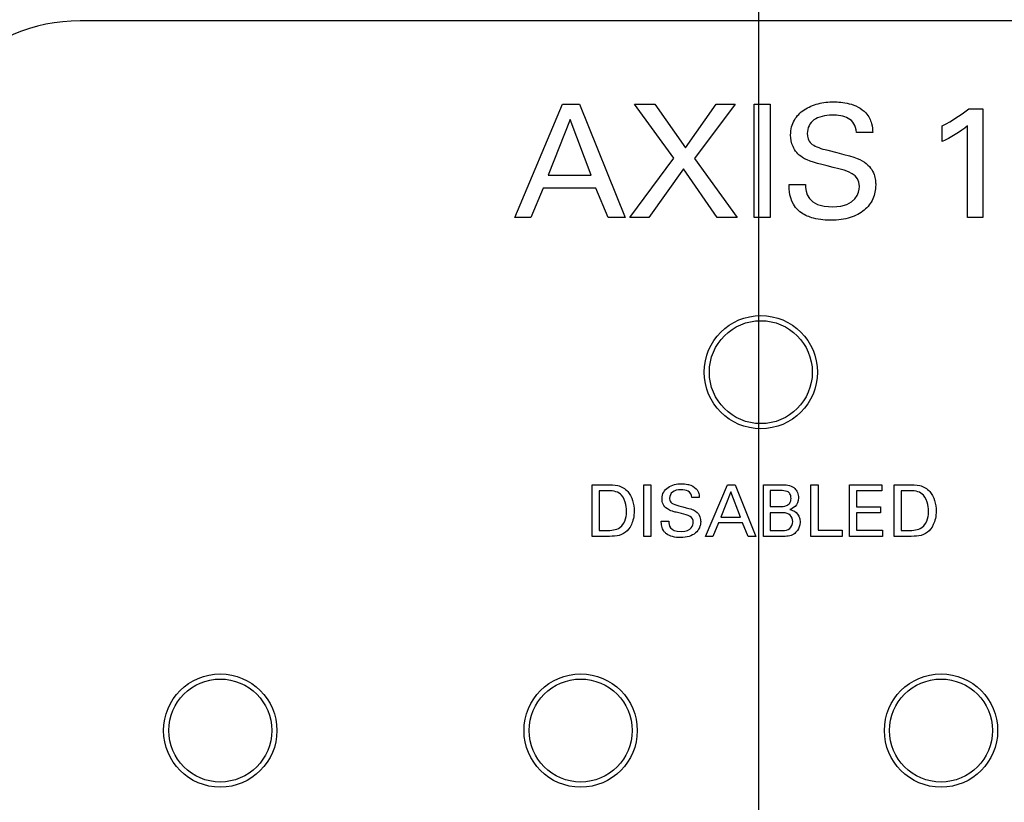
# Model space of a CAD drawing. Header units: inches. Extents: x 0 to 34, y 0 to 22.
# Tile 38 of 89: x 6.995 to 7.952, y 16.056 to 16.816. Entities that reach past the tile are written whole.
import ezdxf

# ---------------------------------------------------------------- set-up
doc = ezdxf.new("R2010")
doc.units = ezdxf.units.IN
doc.header["$LTSCALE"] = 1.87
doc.header["$MEASUREMENT"] = 0
doc.layers.get('0').update_dxf_attribs({"linetype": 'CONTINUOUS'})
doc.layers.add('DATUMCURVES', color=7, linetype='CONTINUOUS')
doc.layers.add('DIMENSIONS', color=7, linetype='CONTINUOUS')
doc.styles.get("Standard").update_dxf_attribs({"font": 'txt', "width": 0.8})
doc.dimstyles.new('DIMSTYLE_1', dxfattribs={"dimtxt": 0.125, "dimasz": 0.18, "dimexe": 0.18, "dimexo": 0.0625, "dimgap": 0.09, "dimtad": 0, "dimtih": 1, "dimtoh": 1, "dimdec": 3, "dimzin": 4, "dimdsep": 46, "dimtxsty": 'STANDARD', "dimblk": '_FILLED', "dimblk1": '_FILLED', "dimblk2": '_FILLED', "dimcen": 0.09, "dimadec": 0, "dimazin": 0, "dimtp": 0.001, "dimtm": 0.001, "dimtfac": 1, "dimtdec": 3, "dimtofl": 0, "dimtmove": 0, "dimatfit": 3, "dimldrblk": '_FILLED', "dimfxl": 1, "dimtolj": 1, "dimtzin": 4, "dimarcsym": 0})

# ---------------------------------------------------------------- blocks, each defined once
blk = doc.blocks.new('*D12')
at = {"layer": 'DIMENSIONS', "color": 2, "linetype": 'CONTINUOUS'}
blk.add_line((12.8132, 15.87417), (12.8132, 18.06614), dxfattribs=at)
at = {"layer": 'DIMENSIONS', "color": 2, "linetype": 'CONTINUOUS', "width": 0.8}
for s, p in [(']', (12.8757, 19.45364)), ('219.28', (12.8757, 18.85364)), ('[', (12.8757, 18.75364)), ('8.633', (12.8757, 18.12864))]:
    blk.add_text(s, height=0.125, rotation=90, dxfattribs=at).set_placement(p)
blk = doc.blocks.new('_FILLED')
at = {"color": 0, "linetype": 'BYBLOCK'}
blk.add_solid([(0, 0), (-1, 0.1736), (-1, -0.1736)], dxfattribs=at)
blk = doc.blocks.new('*D13')
at = {"layer": 'DIMENSIONS', "color": 2, "linetype": 'CONTINUOUS'}
blk.add_line((7.7132, 15.87417), (7.7132, 18.06614), dxfattribs=at)
at = {"layer": 'DIMENSIONS', "color": 2, "linetype": 'CONTINUOUS', "width": 0.8}
for s, p in [(']', (7.7757, 19.35364)), ('89.74', (7.7757, 18.85364)), ('[', (7.7757, 18.75364)), ('3.533', (7.7757, 18.12864))]:
    blk.add_text(s, height=0.125, rotation=90, dxfattribs=at).set_placement(p)
blk = doc.blocks.new('*D14')
at = {"layer": 'DIMENSIONS', "color": 2, "linetype": 'CONTINUOUS'}
blk.add_line((9.4132, 15.87417), (9.4132, 18.06614), dxfattribs=at)
at = {"layer": 'DIMENSIONS', "color": 2, "linetype": 'CONTINUOUS', "width": 0.8}
for s, p in [(']', (9.4757, 19.45364)), ('132.92', (9.4757, 18.85364)), ('[', (9.4757, 18.75364)), ('5.233', (9.4757, 18.12864))]:
    blk.add_text(s, height=0.125, rotation=90, dxfattribs=at).set_placement(p)
blk = doc.blocks.new('*D15')
at = {"layer": 'DIMENSIONS', "color": 2, "linetype": 'CONTINUOUS'}
blk.add_line((11.1132, 15.87417), (11.1132, 18.06614), dxfattribs=at)
at = {"layer": 'DIMENSIONS', "color": 2, "linetype": 'CONTINUOUS', "width": 0.8}
for s, p in [(']', (11.1757, 19.35364)), ('176.1', (11.1757, 18.85364)), ('[', (11.1757, 18.75364)), ('6.933', (11.1757, 18.12864))]:
    blk.add_text(s, height=0.125, rotation=90, dxfattribs=at).set_placement(p)

msp = doc.modelspace()

# ---------------------------------------------------------------- linework, layer by layer
at = {"color": 7, "linetype": 'CONTINUOUS'}
for centre, radius in [((7.7152, 16.47364), 0.055), ((7.7152, 16.47364), 0.05), ((7.1902, 16.12564), 0.055), ((7.5402, 16.12564), 0.055), ((7.8902, 16.12564), 0.055), ((7.1902, 16.12564), 0.05), ((7.5402, 16.12564), 0.05), ((7.8902, 16.12564), 0.05)]:
    msp.add_circle(centre, radius, dxfattribs=at)
at = {"layer": 'DATUMCURVES', "color": 40, "linetype": 'CONTINUOUS'}
for points in [[(7.05403, 16.81484, 0.334), (6.96273, 16.81484, 0.334), (6.88803, 16.74014, 0.334), (6.88803, 16.64883, 0.334)], [(8.39139, 16.81484, 0.334), (8.39139, 16.81484, 0.334), (7.05403, 16.81484, 0.334), (7.05403, 16.81484, 0.334)], [(7.47616, 16.6237, 0.334), (7.47616, 16.6237, 0.334), (7.5226, 16.73401, 0.334), (7.5226, 16.73401, 0.334)], [(7.5226, 16.73401, 0.334), (7.5226, 16.73401, 0.334), (7.53895, 16.73401, 0.334), (7.53895, 16.73401, 0.334)], [(7.53895, 16.73401, 0.334), (7.53895, 16.73401, 0.334), (7.58356, 16.6237, 0.334), (7.58356, 16.6237, 0.334)], [(7.63076, 16.68146, 0.334), (7.63076, 16.68146, 0.334), (7.59258, 16.73401, 0.334), (7.59258, 16.73401, 0.334)], [(7.59258, 16.73401, 0.334), (7.59258, 16.73401, 0.334), (7.61213, 16.73401, 0.334), (7.61213, 16.73401, 0.334)], [(7.61213, 16.73401, 0.334), (7.61213, 16.73401, 0.334), (7.64192, 16.69153, 0.334), (7.64192, 16.69153, 0.334)], [(7.64192, 16.69153, 0.334), (7.64192, 16.69153, 0.334), (7.67171, 16.73401, 0.334), (7.67171, 16.73401, 0.334)], [(7.6902, 16.73401, 0.334), (7.6902, 16.73401, 0.334), (7.65093, 16.68114, 0.334), (7.65093, 16.68114, 0.334)], [(7.67171, 16.73401, 0.334), (7.67171, 16.73401, 0.334), (7.6902, 16.73401, 0.334), (7.6902, 16.73401, 0.334)], [(7.70884, 16.73401, 0.334), (7.70884, 16.73401, 0.334), (7.72411, 16.73401, 0.334), (7.72411, 16.73401, 0.334)], [(7.70884, 16.6237, 0.334), (7.70884, 16.6237, 0.334), (7.70884, 16.73401, 0.334), (7.70884, 16.73401, 0.334)], [(7.72411, 16.73401, 0.334), (7.72411, 16.73401, 0.334), (7.72411, 16.6237, 0.334), (7.72411, 16.6237, 0.334)], [(7.8914, 16.71277, 0.334), (7.90133, 16.71797, 0.334), (7.91111, 16.72438, 0.334), (7.91707, 16.72942, 0.334)], [(7.91707, 16.72942, 0.334), (7.91707, 16.72942, 0.334), (7.93066, 16.72942, 0.334), (7.93066, 16.72942, 0.334)], [(7.93066, 16.72942, 0.334), (7.93066, 16.72942, 0.334), (7.93066, 16.6237, 0.334), (7.93066, 16.6237, 0.334)], [(7.53009, 16.71888, 0.334), (7.53009, 16.71888, 0.334), (7.5087, 16.6648, 0.334), (7.5087, 16.6648, 0.334)], [(7.55041, 16.6648, 0.334), (7.55041, 16.6648, 0.334), (7.53009, 16.71888, 0.334), (7.53009, 16.71888, 0.334)], [(7.82387, 16.70651, 0.334), (7.82387, 16.70651, 0.334), (7.80799, 16.70651, 0.334), (7.80799, 16.70651, 0.334)], [(7.916, 16.71277, 0.334), (7.90943, 16.70727, 0.334), (7.89889, 16.70101, 0.334), (7.8914, 16.69749, 0.334)], [(7.8914, 16.69749, 0.334), (7.8914, 16.69749, 0.334), (7.8914, 16.71277, 0.334), (7.8914, 16.71277, 0.334)], [(7.916, 16.6237, 0.334), (7.916, 16.6237, 0.334), (7.916, 16.71277, 0.334), (7.916, 16.71277, 0.334)], [(7.78018, 16.68909, 0.334), (7.80646, 16.68237, 0.334), (7.80936, 16.68176, 0.334), (7.81578, 16.67748, 0.334)], [(7.58799, 16.6237, 0.334), (7.58799, 16.6237, 0.334), (7.63076, 16.68146, 0.334), (7.63076, 16.68146, 0.334)], [(7.65093, 16.68114, 0.334), (7.65093, 16.68114, 0.334), (7.69219, 16.6237, 0.334), (7.69219, 16.6237, 0.334)], [(7.64009, 16.67106, 0.334), (7.64009, 16.67106, 0.334), (7.60648, 16.6237, 0.334), (7.60648, 16.6237, 0.334)], [(7.67293, 16.6237, 0.334), (7.67293, 16.6237, 0.334), (7.64009, 16.67106, 0.334), (7.64009, 16.67106, 0.334)], [(7.81089, 16.6538, 0.334), (7.81089, 16.66618, 0.334), (7.80096, 16.66862, 0.334), (7.78553, 16.67243, 0.334)], [(7.5087, 16.6648, 0.334), (7.5087, 16.6648, 0.334), (7.55041, 16.6648, 0.334), (7.55041, 16.6648, 0.334)], [(7.50381, 16.65242, 0.334), (7.50381, 16.65242, 0.334), (7.4919, 16.6237, 0.334), (7.4919, 16.6237, 0.334)], [(7.55499, 16.65242, 0.334), (7.55499, 16.65242, 0.334), (7.50381, 16.65242, 0.334), (7.50381, 16.65242, 0.334)], [(7.56691, 16.6237, 0.334), (7.56691, 16.6237, 0.334), (7.55499, 16.65242, 0.334), (7.55499, 16.65242, 0.334)], [(7.74902, 16.63363, 0.334), (7.74275, 16.64173, 0.334), (7.7426, 16.65059, 0.334), (7.7426, 16.65594, 0.334)], [(7.7426, 16.65594, 0.334), (7.7426, 16.65594, 0.334), (7.75849, 16.65594, 0.334), (7.75849, 16.65594, 0.334)], [(7.75849, 16.65594, 0.334), (7.7588, 16.6483, 0.334), (7.75971, 16.63409, 0.334), (7.78507, 16.63409, 0.334)], [(7.78507, 16.63409, 0.334), (7.80799, 16.63409, 0.334), (7.81089, 16.6483, 0.334), (7.81089, 16.6538, 0.334)], [(7.75468, 16.62833, 0.334), (7.75257, 16.62979, 0.334), (7.75065, 16.63154, 0.334), (7.74902, 16.63363, 0.334)], [(7.4919, 16.6237, 0.334), (7.4919, 16.6237, 0.334), (7.47616, 16.6237, 0.334), (7.47616, 16.6237, 0.334)], [(7.58356, 16.6237, 0.334), (7.58356, 16.6237, 0.334), (7.56691, 16.6237, 0.334), (7.56691, 16.6237, 0.334)], [(7.60648, 16.6237, 0.334), (7.60648, 16.6237, 0.334), (7.58799, 16.6237, 0.334), (7.58799, 16.6237, 0.334)], [(7.69219, 16.6237, 0.334), (7.69219, 16.6237, 0.334), (7.67293, 16.6237, 0.334), (7.67293, 16.6237, 0.334)], [(7.72411, 16.6237, 0.334), (7.72411, 16.6237, 0.334), (7.70884, 16.6237, 0.334), (7.70884, 16.6237, 0.334)], [(7.93066, 16.6237, 0.334), (7.93066, 16.6237, 0.334), (7.916, 16.6237, 0.334), (7.916, 16.6237, 0.334)], [(7.5513, 16.36431, 0.334), (7.5513, 16.36431, 0.334), (7.56581, 16.36431, 0.334), (7.56581, 16.36431, 0.334)], [(7.5513, 16.31417, 0.334), (7.5513, 16.31417, 0.334), (7.5513, 16.36431, 0.334), (7.5513, 16.36431, 0.334)], [(7.60143, 16.36431, 0.334), (7.60143, 16.36431, 0.334), (7.60838, 16.36431, 0.334), (7.60838, 16.36431, 0.334)], [(7.60143, 16.31417, 0.334), (7.60143, 16.31417, 0.334), (7.60143, 16.36431, 0.334), (7.60143, 16.36431, 0.334)], [(7.60838, 16.36431, 0.334), (7.60838, 16.36431, 0.334), (7.60838, 16.31417, 0.334), (7.60838, 16.31417, 0.334)], [(7.66157, 16.31417, 0.334), (7.66157, 16.31417, 0.334), (7.68269, 16.36431, 0.334), (7.68269, 16.36431, 0.334)], [(7.68269, 16.36431, 0.334), (7.68269, 16.36431, 0.334), (7.69012, 16.36431, 0.334), (7.69012, 16.36431, 0.334)], [(7.69012, 16.36431, 0.334), (7.69012, 16.36431, 0.334), (7.71039, 16.31417, 0.334), (7.71039, 16.31417, 0.334)], [(7.71769, 16.36431, 0.334), (7.71769, 16.36431, 0.334), (7.7356, 16.36431, 0.334), (7.7356, 16.36431, 0.334)], [(7.71769, 16.31417, 0.334), (7.71769, 16.31417, 0.334), (7.71769, 16.36431, 0.334), (7.71769, 16.36431, 0.334)], [(7.76386, 16.36431, 0.334), (7.76386, 16.36431, 0.334), (7.77074, 16.36431, 0.334), (7.77074, 16.36431, 0.334)], [(7.76386, 16.31417, 0.334), (7.76386, 16.31417, 0.334), (7.76386, 16.36431, 0.334), (7.76386, 16.36431, 0.334)], [(7.77074, 16.36431, 0.334), (7.77074, 16.36431, 0.334), (7.77074, 16.32035, 0.334), (7.77074, 16.32035, 0.334)], [(7.8013, 16.36431, 0.334), (7.8013, 16.36431, 0.334), (7.83275, 16.36431, 0.334), (7.83275, 16.36431, 0.334)], [(7.8013, 16.31417, 0.334), (7.8013, 16.31417, 0.334), (7.8013, 16.36431, 0.334), (7.8013, 16.36431, 0.334)], [(7.83275, 16.36431, 0.334), (7.83275, 16.36431, 0.334), (7.83275, 16.35841, 0.334), (7.83275, 16.35841, 0.334)], [(7.84456, 16.36431, 0.334), (7.84456, 16.36431, 0.334), (7.85907, 16.36431, 0.334), (7.85907, 16.36431, 0.334)], [(7.84456, 16.31417, 0.334), (7.84456, 16.31417, 0.334), (7.84456, 16.36431, 0.334), (7.84456, 16.36431, 0.334)], [(7.56658, 16.35854, 0.334), (7.56658, 16.35854, 0.334), (7.55824, 16.35854, 0.334), (7.55824, 16.35854, 0.334)], [(7.55824, 16.35854, 0.334), (7.55824, 16.35854, 0.334), (7.55824, 16.31987, 0.334), (7.55824, 16.31987, 0.334)], [(7.68609, 16.35744, 0.334), (7.68609, 16.35744, 0.334), (7.67636, 16.33286, 0.334), (7.67636, 16.33286, 0.334)], [(7.69533, 16.33286, 0.334), (7.69533, 16.33286, 0.334), (7.68609, 16.35744, 0.334), (7.68609, 16.35744, 0.334)], [(7.73442, 16.35862, 0.334), (7.73442, 16.35862, 0.334), (7.72442, 16.35862, 0.334), (7.72442, 16.35862, 0.334)], [(7.72442, 16.35862, 0.334), (7.72442, 16.35862, 0.334), (7.72442, 16.34313, 0.334), (7.72442, 16.34313, 0.334)], [(7.83275, 16.35841, 0.334), (7.83275, 16.35841, 0.334), (7.80824, 16.35841, 0.334), (7.80824, 16.35841, 0.334)], [(7.80824, 16.35841, 0.334), (7.80824, 16.35841, 0.334), (7.80824, 16.34278, 0.334), (7.80824, 16.34278, 0.334)], [(7.85984, 16.35854, 0.334), (7.85984, 16.35854, 0.334), (7.8515, 16.35854, 0.334), (7.8515, 16.35854, 0.334)], [(7.8515, 16.35854, 0.334), (7.8515, 16.35854, 0.334), (7.8515, 16.31987, 0.334), (7.8515, 16.31987, 0.334)], [(7.6356, 16.3439, 0.334), (7.64755, 16.34084, 0.334), (7.64886, 16.34056, 0.334), (7.65178, 16.33861, 0.334)], [(7.65546, 16.35181, 0.334), (7.65546, 16.35181, 0.334), (7.64824, 16.35181, 0.334), (7.64824, 16.35181, 0.334)], [(7.72442, 16.34313, 0.334), (7.72442, 16.34313, 0.334), (7.73414, 16.34313, 0.334), (7.73414, 16.34313, 0.334)], [(7.73657, 16.33716, 0.334), (7.73657, 16.33716, 0.334), (7.72442, 16.33716, 0.334), (7.72442, 16.33716, 0.334)], [(7.72442, 16.33716, 0.334), (7.72442, 16.33716, 0.334), (7.72442, 16.31979, 0.334), (7.72442, 16.31979, 0.334)], [(7.74331, 16.34035, 0.334), (7.74622, 16.33952, 0.334), (7.75331, 16.33743, 0.334), (7.75331, 16.32785, 0.334)], [(7.80824, 16.34278, 0.334), (7.80824, 16.34278, 0.334), (7.83157, 16.34278, 0.334), (7.83157, 16.34278, 0.334)], [(7.83157, 16.33695, 0.334), (7.83157, 16.33695, 0.334), (7.80824, 16.33695, 0.334), (7.80824, 16.33695, 0.334)], [(7.80824, 16.33695, 0.334), (7.80824, 16.33695, 0.334), (7.80824, 16.32028, 0.334), (7.80824, 16.32028, 0.334)], [(7.83157, 16.34278, 0.334), (7.83157, 16.34278, 0.334), (7.83157, 16.33695, 0.334), (7.83157, 16.33695, 0.334)], [(7.61852, 16.32883, 0.334), (7.61852, 16.32883, 0.334), (7.62574, 16.32883, 0.334), (7.62574, 16.32883, 0.334)], [(7.62574, 16.32883, 0.334), (7.62588, 16.32536, 0.334), (7.62629, 16.31889, 0.334), (7.63782, 16.31889, 0.334)], [(7.63782, 16.31889, 0.334), (7.64824, 16.31889, 0.334), (7.64956, 16.32536, 0.334), (7.64956, 16.32785, 0.334)], [(7.67414, 16.32723, 0.334), (7.67414, 16.32723, 0.334), (7.66873, 16.31417, 0.334), (7.66873, 16.31417, 0.334)], [(7.69741, 16.32723, 0.334), (7.69741, 16.32723, 0.334), (7.67414, 16.32723, 0.334), (7.67414, 16.32723, 0.334)], [(7.67636, 16.33286, 0.334), (7.67636, 16.33286, 0.334), (7.69533, 16.33286, 0.334), (7.69533, 16.33286, 0.334)], [(7.70282, 16.31417, 0.334), (7.70282, 16.31417, 0.334), (7.69741, 16.32723, 0.334), (7.69741, 16.32723, 0.334)], [(7.55824, 16.31987, 0.334), (7.55824, 16.31987, 0.334), (7.56505, 16.31987, 0.334), (7.56505, 16.31987, 0.334)], [(7.72442, 16.31979, 0.334), (7.72442, 16.31979, 0.334), (7.73629, 16.31979, 0.334), (7.73629, 16.31979, 0.334)], [(7.77074, 16.32035, 0.334), (7.77074, 16.32035, 0.334), (7.79407, 16.32035, 0.334), (7.79407, 16.32035, 0.334)], [(7.79407, 16.32035, 0.334), (7.79407, 16.32035, 0.334), (7.79407, 16.31417, 0.334), (7.79407, 16.31417, 0.334)], [(7.80824, 16.32028, 0.334), (7.80824, 16.32028, 0.334), (7.83331, 16.32028, 0.334), (7.83331, 16.32028, 0.334)], [(7.83331, 16.32028, 0.334), (7.83331, 16.32028, 0.334), (7.83331, 16.31417, 0.334), (7.83331, 16.31417, 0.334)], [(7.8515, 16.31987, 0.334), (7.8515, 16.31987, 0.334), (7.85831, 16.31987, 0.334), (7.85831, 16.31987, 0.334)], [(7.56539, 16.31417, 0.334), (7.56539, 16.31417, 0.334), (7.5513, 16.31417, 0.334), (7.5513, 16.31417, 0.334)], [(7.60838, 16.31417, 0.334), (7.60838, 16.31417, 0.334), (7.60143, 16.31417, 0.334), (7.60143, 16.31417, 0.334)], [(7.66873, 16.31417, 0.334), (7.66873, 16.31417, 0.334), (7.66157, 16.31417, 0.334), (7.66157, 16.31417, 0.334)], [(7.71039, 16.31417, 0.334), (7.71039, 16.31417, 0.334), (7.70282, 16.31417, 0.334), (7.70282, 16.31417, 0.334)], [(7.73595, 16.31417, 0.334), (7.73595, 16.31417, 0.334), (7.71769, 16.31417, 0.334), (7.71769, 16.31417, 0.334)], [(7.79407, 16.31417, 0.334), (7.79407, 16.31417, 0.334), (7.76386, 16.31417, 0.334), (7.76386, 16.31417, 0.334)], [(7.83331, 16.31417, 0.334), (7.83331, 16.31417, 0.334), (7.8013, 16.31417, 0.334), (7.8013, 16.31417, 0.334)], [(7.85866, 16.31417, 0.334), (7.85866, 16.31417, 0.334), (7.84456, 16.31417, 0.334), (7.84456, 16.31417, 0.334)]]:
    msp.add_open_spline(points, degree=3, dxfattribs=at)
for points, knots in [([(7.78553, 16.67243, 0.334), (7.76872, 16.67656, 0.334), (7.75493, 16.68035, 0.334), (7.74528, 16.69254, 0.334), (7.74325, 16.70625, 0.334), (7.74678, 16.71921, 0.334), (7.75671, 16.72914, 0.334), (7.76814, 16.73396, 0.334), (7.77844, 16.73584, 0.334), (7.78504, 16.73625, 0.334), (7.7925, 16.73599, 0.334), (7.79821, 16.73507, 0.334), (7.80107, 16.73433, 0.334)], [0, 0, 0, 0, 0.119814, 0.215411, 0.311009, 0.457429, 0.60385, 0.75027, 0.82348, 0.89669, 0.948345, 1, 1, 1, 1]), ([(7.80107, 16.73433, 0.334), (7.80394, 16.73359, 0.334), (7.8097, 16.73153, 0.334), (7.8188, 16.72482, 0.334), (7.8235, 16.71473, 0.334), (7.82372, 16.7088, 0.334), (7.82387, 16.70651, 0.334)], [0, 0, 0, 0, 0.209287, 0.418573, 0.709287, 1, 1, 1, 1]), ([(7.80799, 16.70651, 0.334), (7.80761, 16.71338, 0.334), (7.80151, 16.72176, 0.334), (7.78189, 16.72447, 0.334), (7.76791, 16.72069, 0.334), (7.76147, 16.71326, 0.334), (7.76023, 16.70745, 0.334), (7.76033, 16.70443, 0.334), (7.76037, 16.70394, 0.334)], [0, 0, 0, 0, 0.201853, 0.403706, 0.68783, 0.829892, 0.971954, 1, 1, 1, 1]), ([(7.76037, 16.70394, 0.334), (7.76051, 16.70223, 0.334), (7.7614, 16.69851, 0.334), (7.76601, 16.69321, 0.334), (7.77346, 16.69069, 0.334), (7.78018, 16.68909, 0.334)], [0, 0, 0, 0, 0.205882, 0.470588, 1, 1, 1, 1]), ([(7.81578, 16.67748, 0.334), (7.8209, 16.67412, 0.334), (7.82502, 16.66763, 0.334), (7.82668, 16.65962, 0.334), (7.82688, 16.65373, 0.334), (7.8263, 16.64843, 0.334), (7.82347, 16.63948, 0.334), (7.81646, 16.63037, 0.334), (7.80517, 16.62418, 0.334), (7.7933, 16.62157, 0.334), (7.7852, 16.62096, 0.334), (7.77592, 16.62128, 0.334), (7.76543, 16.62297, 0.334), (7.75819, 16.6259, 0.334), (7.75468, 16.62833, 0.334)], [0, 0, 0, 0, 0.079411, 0.119117, 0.158822, 0.243514, 0.328206, 0.497589, 0.666972, 0.751664, 0.836355, 0.886707, 0.93706, 1, 1, 1, 1]), ([(7.56581, 16.36431, 0.334), (7.56918, 16.36431, 0.334), (7.57642, 16.36445, 0.334), (7.58897, 16.3578, 0.334), (7.59371, 16.33942, 0.334), (7.58988, 16.3245, 0.334), (7.58326, 16.31687, 0.334), (7.57593, 16.31421, 0.334), (7.56907, 16.31417, 0.334), (7.56539, 16.31417, 0.334)], [0, 0, 0, 0, 0.106252, 0.212503, 0.38228, 0.515982, 0.649684, 0.824842, 1, 1, 1, 1]), ([(7.64956, 16.32785, 0.334), (7.64956, 16.33067, 0.334), (7.64745, 16.334, 0.334), (7.63954, 16.33596, 0.334), (7.63275, 16.33762, 0.334), (7.62799, 16.33892, 0.334), (7.62323, 16.34104, 0.334), (7.61975, 16.34544, 0.334), (7.61842, 16.35442, 0.334), (7.62273, 16.36124, 0.334), (7.63138, 16.36474, 0.334), (7.63691, 16.36544, 0.334), (7.64215, 16.36521, 0.334), (7.64446, 16.36463, 0.334)], [0, 0, 0, 0, 0.049854, 0.099709, 0.126861, 0.154013, 0.208317, 0.29524, 0.382162, 0.648103, 0.781074, 0.914044, 1, 1, 1, 1]), ([(7.64446, 16.36463, 0.334), (7.64467, 16.36458, 0.334), (7.64743, 16.36384, 0.334), (7.65254, 16.36142, 0.334), (7.6553, 16.35553, 0.334), (7.65539, 16.35285, 0.334), (7.65546, 16.35181, 0.334)], [0, 0, 0, 0, 0.033691, 0.437981, 0.718991, 1, 1, 1, 1]), ([(7.7356, 16.36431, 0.334), (7.74171, 16.36431, 0.334), (7.74653, 16.36323, 0.334), (7.75112, 16.35718, 0.334), (7.75249, 16.34947, 0.334), (7.74877, 16.34208, 0.334), (7.74452, 16.3408, 0.334), (7.74331, 16.34035, 0.334)], [0, 0, 0, 0, 0.31988, 0.42991, 0.53994, 0.76997, 1, 1, 1, 1]), ([(7.85907, 16.36431, 0.334), (7.86244, 16.36431, 0.334), (7.86968, 16.36445, 0.334), (7.88224, 16.3578, 0.334), (7.88697, 16.33942, 0.334), (7.88314, 16.3245, 0.334), (7.87652, 16.31687, 0.334), (7.86919, 16.31421, 0.334), (7.86234, 16.31417, 0.334), (7.85866, 16.31417, 0.334)], [0, 0, 0, 0, 0.106252, 0.212503, 0.38228, 0.515982, 0.649684, 0.824842, 1, 1, 1, 1]), ([(7.58477, 16.33855, 0.334), (7.58477, 16.33949, 0.334), (7.58481, 16.3446, 0.334), (7.58018, 16.35662, 0.334), (7.57269, 16.35854, 0.334), (7.56658, 16.35854, 0.334)], [0, 0, 0, 0, 0.297895, 0.59579, 1, 1, 1, 1]), ([(7.64824, 16.35181, 0.334), (7.64789, 16.35806, 0.334), (7.6385, 16.36042, 0.334), (7.62856, 16.35807, 0.334), (7.62649, 16.35321, 0.334), (7.62658, 16.35088, 0.334), (7.6266, 16.35066, 0.334)], [0, 0, 0, 0, 0.402906, 0.686643, 0.97038, 1, 1, 1, 1]), ([(7.73414, 16.34313, 0.334), (7.73532, 16.34313, 0.334), (7.73923, 16.34321, 0.334), (7.74356, 16.34597, 0.334), (7.74501, 16.35097, 0.334), (7.74376, 16.3559, 0.334), (7.74014, 16.35854, 0.334), (7.73633, 16.35862, 0.334), (7.73442, 16.35862, 0.334)], [0, 0, 0, 0, 0.25547, 0.383205, 0.51094, 0.633205, 0.75547, 1, 1, 1, 1]), ([(7.87803, 16.33855, 0.334), (7.87803, 16.33949, 0.334), (7.87807, 16.3446, 0.334), (7.87344, 16.35662, 0.334), (7.86595, 16.35854, 0.334), (7.85984, 16.35854, 0.334)], [0, 0, 0, 0, 0.297911, 0.595822, 1, 1, 1, 1]), ([(7.6266, 16.35066, 0.334), (7.62674, 16.34903, 0.334), (7.6283, 16.34587, 0.334), (7.63254, 16.34463, 0.334), (7.6356, 16.3439, 0.334)], [0, 0, 0, 0, 0.46875, 1, 1, 1, 1]), ([(7.56505, 16.31987, 0.334), (7.56984, 16.31987, 0.334), (7.57964, 16.32107, 0.334), (7.58467, 16.3317, 0.334), (7.58477, 16.33709, 0.334), (7.58477, 16.33855, 0.334)], [0, 0, 0, 0, 0.342887, 0.671443, 1, 1, 1, 1]), ([(7.65178, 16.33861, 0.334), (7.65411, 16.33709, 0.334), (7.6566, 16.33303, 0.334), (7.65687, 16.32816, 0.334), (7.65656, 16.32545, 0.334), (7.65527, 16.32133, 0.334), (7.65217, 16.31722, 0.334), (7.64565, 16.31382, 0.334), (7.63924, 16.31279, 0.334), (7.63036, 16.31316, 0.334), (7.62536, 16.3154, 0.334), (7.62367, 16.31662, 0.334)], [0, 0, 0, 0, 0.079004, 0.158008, 0.242362, 0.326715, 0.495423, 0.66413, 0.832837, 0.933135, 1, 1, 1, 1]), ([(7.73629, 16.31979, 0.334), (7.73904, 16.31979, 0.334), (7.74396, 16.3211, 0.334), (7.74713, 16.32799, 0.334), (7.74442, 16.33545, 0.334), (7.73963, 16.33716, 0.334), (7.73657, 16.33716, 0.334)], [0, 0, 0, 0, 0.267454, 0.534908, 0.767454, 1, 1, 1, 1]), ([(7.85831, 16.31987, 0.334), (7.8631, 16.31987, 0.334), (7.8729, 16.32107, 0.334), (7.87793, 16.3317, 0.334), (7.87803, 16.33709, 0.334), (7.87803, 16.33855, 0.334)], [0, 0, 0, 0, 0.342795, 0.671398, 1, 1, 1, 1]), ([(7.62367, 16.31662, 0.334), (7.62283, 16.31723, 0.334), (7.62041, 16.31941, 0.334), (7.61853, 16.32446, 0.334), (7.61852, 16.32761, 0.334), (7.61852, 16.32883, 0.334)], [0, 0, 0, 0, 0.187406, 0.593703, 1, 1, 1, 1]), ([(7.75331, 16.32785, 0.334), (7.75331, 16.32445, 0.334), (7.75102, 16.31925, 0.334), (7.7469, 16.31607, 0.334), (7.74471, 16.3151, 0.334), (7.74081, 16.31413, 0.334), (7.73793, 16.31417, 0.334), (7.73595, 16.31417, 0.334)], [0, 0, 0, 0, 0.162542, 0.325084, 0.493813, 0.662542, 1, 1, 1, 1])]:
    msp.add_open_spline(points, degree=3, knots=knots, dxfattribs=at)

# ---------------------------------------------------------------- dimensions: what is measured, and where the dimension line sits
at = {"layer": 'DIMENSIONS', "color": 2, "linetype": 'CONTINUOUS'}
for feature_location, picture, middle in [((12.8132, 15.87417), '*D12', (12.8132, 18.84114)), ((9.4132, 15.87417), '*D14', (9.4132, 18.84114)), ((7.7132, 15.87417), '*D13', (7.7132, 18.79114)), ((11.1132, 15.87417), '*D15', (11.1132, 18.79114))]:
    dim = msp.add_ordinate_dim(feature_location=feature_location, offset=(0, 2.19198), dtype=1, origin=(4.1802, 15.81167), dimstyle='DIMSTYLE_1', dxfattribs=at)
    dim.commit()
    dim.dimension.update_dxf_attribs({"geometry": picture, "text_midpoint": middle})

doc.saveas('drawing.dxf')
